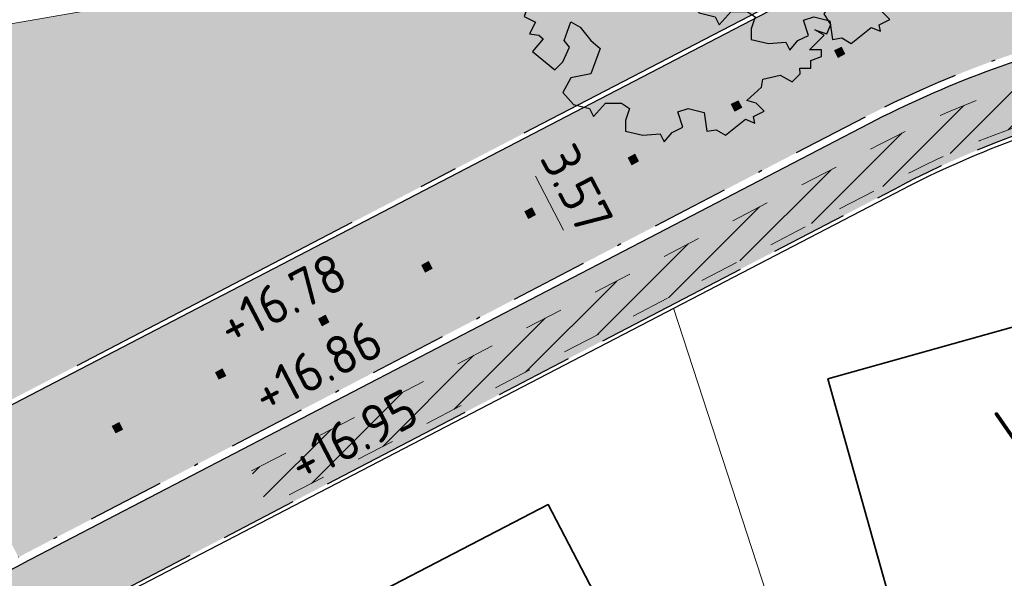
# Model space of a CAD drawing. Header units: metres. Extents: x 174255 to 175175, y 462028 to 462911.
# Tile 65 of 256: x 174477 to 174502, y 462597 to 462612. Entities that reach past the tile are written whole.
import ezdxf
from ezdxf.enums import TextEntityAlignment as Align

# ---------------------------------------------------------------- set-up
doc = ezdxf.new("R2010")
doc.units = ezdxf.units.M
for name, pattern in [('NLCS-HIDDEN', [4, 2, -2]), ('VH-GELEIDEBAND_50X200', [8, 4, -2, 0, -2]), ('VH-OPSLUITBAND_100X200', [16, 8, -2, 4, -2]), ('VH-OPSLUITBAND_120X250', [26, 16, -4, 2, -4])]:
    doc.linetypes.add(name, pattern=pattern)
doc.layers.get('Defpoints').update_dxf_attribs({"color": 6})
for name, color, linetype, lineweight in [('B-ME-WH-WATERGANG_SLOOT_INSTEEK-G', 8, 'Continuous', 20), ('B-WE-KL-TRACE_WENSTRACE-A', 252, 'Continuous', 20), ('B-WE-KL-TRACE_WENSTRACE-G', 252, 'NLCS-HIDDEN', 20), ('N-PV-KG-GRENS_PERCEEL-G', 1, 'Continuous', 20), ('N-PV-KG-GRENS_UITGEEFBAAR-GEBIED-G', 170, 'Continuous', 30), ('N-WE-OG-BEBOUWING_WONINGBOUW-G', 7, 'Continuous', 35), ('N-WE-OG-BEBOUWING_WONINGBOUW_VLOERPEIL-T20', 7, 'Continuous', 25), ('N-WE-VH-KANTOPSLUITING_ACHTERKANTBAND-G', 50, 'Continuous', 25), ('N-WE-VH-KANTOPSLUITING_GELEIDEBAND_50-200X200-G', 210, 'VH-GELEIDEBAND_50X200', 25), ('N-WE-VH-KANTOPSLUITING_OPSLUITBAND_100X200-G', 152, 'VH-OPSLUITBAND_100X200', 25), ('N-WE-VH-KANTOPSLUITING_OPSLUITBAND_120X250-G', 152, 'VH-OPSLUITBAND_120X250', 25), ('N-WE-VH-NAP-T20', 7, 'Continuous', 25), ('N-WE-VH-VERHARDING_STRAATBAKSTEEN_DIKFORMAAT_ROOD-TROTTOIR-V', 33, 'Continuous', 25), ('N-WE-VW-MARKERING_LANGS_STREEP_20-280_020-G', 7, 'Continuous', 20), ('N-XX-AL-M', 10, 'Continuous', 20)]:
    doc.layers.add(name, color=color, linetype=linetype, lineweight=lineweight)
for name, color, linetype, lineweight, true_color in [('N-WE-GR-BOOM-2E-GROOTTE-S', 7, 'Continuous', 25, 0x00cc00), ('N-WE-GR-GRAS_BERM-BERMENMENGSEL-V', 70, 'Continuous', 25, 0x7fff00), ('N-WE-VH-VERHARDING_BETONSTRAATSTEEN_DUBBELKLINKERS_ROOD-V', 7, 'Continuous', 18, 0xff6a6a)]:
    doc.layers.add(name, color=color, linetype=linetype, lineweight=lineweight, true_color=true_color)
doc.styles.add('NLCS-ISO-M500-T20', font='NLCS-ISO.ttf', dxfattribs={"height": 1})
doc.dimstyles.new('M500T20', dxfattribs={"dimtxt": 1, "dimasz": 1, "dimexe": 0.5, "dimexo": 1, "dimgap": 0.3, "dimtad": 1, "dimzin": 1, "dimdsep": 46, "dimtxsty": 'NLCS-ISO-M500-T20', "dimcen": 0, "dimclrd": 256, "dimclre": 256, "dimclrt": 256, "dimadec": 0, "dimazin": 0, "dimtfac": 1, "dimtix": 1, "dimtmove": 0, "dimatfit": 3, "dimfxl": 1, "dimfxlon": 1, "dimlwd": -1, "dimlwe": -1, "dimarcsym": 0})

# ---------------------------------------------------------------- blocks, each defined once
blk = doc.blocks.new('*D88')
at = {"layer": 'Defpoints', "color": 0, "transparency": 16777216}
for p in [(174489.9448978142, 462608.708219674), (174489.9448978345, 462608.7082196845), (174491.5925199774, 462605.5411640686)]:
    blk.add_point(p, dxfattribs=at)
at = {"layer": 'N-XX-AL-M', "transparency": 16777216}
blk.add_line((174491.1310011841, 462606.4282945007), (174490.4064166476, 462607.8210892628), dxfattribs=at)
for points in [[(174490.5542717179, 462607.898009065), (174490.2585615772, 462607.7441694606), (174489.9448978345, 462608.7082196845)], [(174491.2788562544, 462606.5052143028), (174490.9831461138, 462606.3513746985), (174491.5925199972, 462605.541164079)]]:
    blk.add_solid(points, dxfattribs=at)
at = {"layer": 'N-XX-AL-M', "transparency": 16777216, "insert": (174491.4784132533, 462607.4939069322), "char_height": 1, "width": 2.754248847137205, "attachment_point": 5, "rotation": 297.48515723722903, "style": 'NLCS-ISO-M500-T20'}
blk.add_mtext('3.57', dxfattribs=at)
blk = doc.blocks.new('SGR-BOOM_2EGROOTTE')
at = {"linetype": 'Continuous', "flags": 128}
blk.add_lwpolyline([(2.215013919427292, 2.88988874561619), (2.077170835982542, 3.233869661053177), (1.803764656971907, 3.336936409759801), (1.596449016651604, 3.714527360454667), (1.04515926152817, 3.852310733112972), (0.702298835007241, 3.714467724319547), (0.9096030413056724, 3.508311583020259), (0.873772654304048, 3.129583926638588), (0.1869037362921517, 3.26735825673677), (0.288849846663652, 3.543005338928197), (0.1510090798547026, 3.85225109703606), (-0.1235061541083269, 3.783882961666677), (-0.3991509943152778, 3.85221440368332), (-0.948188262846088, 3.817442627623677), (-1.223819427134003, 3.680724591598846), (-1.602549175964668, 3.747928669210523), (-2.084334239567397, 3.370291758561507), (-1.740332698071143, 3.198879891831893), (-1.637233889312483, 2.991596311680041), (-1.293232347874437, 2.820184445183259), (-1.637192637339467, 2.373086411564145), (-2.084260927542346, 2.271092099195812), (-2.393534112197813, 2.544470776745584), (-2.15066278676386, 2.640900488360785), (-2.358840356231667, 3.165223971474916), (-2.97844772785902, 2.82007204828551), (-3.287679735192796, 2.47606131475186), (-3.11511524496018, 2.338252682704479), (-3.287652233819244, 2.06372138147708), (-3.632753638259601, 1.92587822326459), (-3.872522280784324, 1.686077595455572), (-4.113381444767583, 0.9969608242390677), (-3.185600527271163, 0.7561175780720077), (-3.047759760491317, 0.4468718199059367), (-3.287530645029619, 0.2406858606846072), (-3.69987057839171, 0.2406583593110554), (-3.778537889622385, 0.4561493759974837), (-4.181685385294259, 0.3089760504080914), (-3.906015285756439, -0.1380806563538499), (-4.043823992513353, -0.3095246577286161), (-3.872379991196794, -0.4473333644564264), (-4.010174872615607, -0.8260678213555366), (-3.721079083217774, -0.9705916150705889), (-3.872324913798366, -1.273133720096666), (-3.63253803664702, -1.306732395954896), (-3.524403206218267, -1.401613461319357), (-3.792288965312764, -1.729721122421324), (-3.219017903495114, -2.201975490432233), (-3.011741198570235, -1.99579169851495), (-2.840331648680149, -1.617054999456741), (-2.978163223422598, -1.445629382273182), (-2.806760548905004, -0.963807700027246), (-2.56472574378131, -1.101611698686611), (-2.28906251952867, -1.445583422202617), (-2.049264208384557, -1.650616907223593), (-2.289005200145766, -2.304998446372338), (-2.80666429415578, -2.406997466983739), (-3.011688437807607, -2.786856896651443), (-2.736027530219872, -3.09609346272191), (-2.324801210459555, -3.199151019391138), (-2.273251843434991, -3.30223256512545), (-2.221702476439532, -3.405314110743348), (-1.91134998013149, -3.061303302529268), (-1.499010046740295, -3.061275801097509), (-1.292830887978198, -3.199082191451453), (-1.394774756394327, -3.508343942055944), (-1.394756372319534, -3.783984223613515), (-0.9476743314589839, -3.888159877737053), (-0.5006016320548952, -3.852274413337), (-0.3986233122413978, -4.059558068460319), (-0.1913489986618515, -3.817518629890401), (0.08316167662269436, -3.680800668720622), (-0.04827893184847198, -3.289392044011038), (0.2209496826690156, -3.198981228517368), (0.6344170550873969, -3.303159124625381), (0.7027989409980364, -3.783844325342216), (0.9437016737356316, -3.747972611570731), (1.183495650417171, -3.888017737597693), (1.70001348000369, -3.474522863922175), (1.94204589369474, -3.576471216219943), (1.906178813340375, -3.405038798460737), (2.18180990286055, -3.267200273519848), (1.975626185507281, -3.061044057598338), (1.734716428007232, -2.991589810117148), (2.113418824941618, -2.648694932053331), (2.147019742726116, -2.442522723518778), (2.594087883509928, -2.338287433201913), (2.904474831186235, -2.510822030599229), (3.109510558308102, -2.304638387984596), (3.09551412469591, -2.161506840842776), (3.385141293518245, -2.16148752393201), (3.385127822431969, -1.959509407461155), (3.660761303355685, -1.857526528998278), (3.660749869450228, -1.686091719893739), (3.351494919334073, -1.686112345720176), (3.730194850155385, -1.306241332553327), (3.48928060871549, -1.169557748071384), (3.798542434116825, -1.272622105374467), (3.901611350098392, -1.03171010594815), (3.730158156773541, -0.7560812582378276), (3.969917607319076, -0.3784604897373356), (3.832086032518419, -0.2070348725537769), (3.489216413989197, -0.2070577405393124), (3.075737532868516, 0.06967545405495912), (3.351366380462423, 0.2411286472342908), (3.592241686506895, 0.68821980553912), (3.730075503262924, 0.483179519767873), (4.00346800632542, 0.5851622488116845), (3.831994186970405, 1.170046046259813), (3.86782457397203, 1.548773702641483), (3.694144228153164, 1.617111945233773), (3.418467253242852, 2.16725363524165), (3.143174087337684, 2.473426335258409), (2.769971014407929, 2.137863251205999), (3.007259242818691, 1.99579139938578), (3.213463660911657, 1.479259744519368), (2.904213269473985, 1.410889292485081), (2.731635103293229, 1.753747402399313), (2.455999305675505, 1.686499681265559), (2.18146576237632, 1.892651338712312), (1.837464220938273, 2.064063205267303), (2.008889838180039, 2.201894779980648), (1.905791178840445, 2.406937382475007), (2.077212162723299, 2.614239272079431), (2.352859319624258, 2.511172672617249), (2.593755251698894, 2.649008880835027)], close=True, dxfattribs=at)
at = {"linetype": 'Continuous'}
blk.add_circle((0, 0), 0.1231508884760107, dxfattribs=at)

msp = doc.modelspace()

# ---------------------------------------------------------------- hatches: boundary and pattern name
at = {"layer": 'B-WE-KL-TRACE_WENSTRACE-A'}
h = msp.add_hatch(dxfattribs=at)
h.set_pattern_fill('AKL-WENSTRACE', color=256, scale=5, pattern_type=2)
h.set_pattern_definition([(45, (7009.968226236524, -5333.280170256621), (-0.4419417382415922, 0.4419417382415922), [])])
edge = h.paths.add_edge_path()
edge.add_line((174561.1605458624, 462532.0989702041), (174561.0658023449, 462524.9997435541))
edge.add_line((174561.0658023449, 462524.9997435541), (174533.2316158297, 462525.3712118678))
edge.add_line((174533.2316158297, 462525.3712118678), (174531.9525033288, 462540.8590575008))
edge.add_arc((174457.7047188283, 462534.7270267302), 74.50057251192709, 4.721271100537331, 10.37402687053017)
edge.add_line((174530.9874455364, 462548.1425875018), (174544.1329476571, 462551.271554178))
edge.add_line((174544.1329476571, 462551.271554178), (174535.9280328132, 462585.6910932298))
edge.add_line((174535.9280328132, 462585.6910932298), (174534.9558274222, 462585.456952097))
edge.add_line((174534.9558274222, 462585.456952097), (174542.9514576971, 462551.9153598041))
edge.add_line((174542.9514576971, 462551.9153598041), (174532.1318001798, 462549.3400037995))
edge.add_line((174532.1318001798, 462549.3400037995), (174514.6897295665, 462547.8994954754))
edge.add_line((174514.6897295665, 462547.8994954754), (174503.1916710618, 462543.9082026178))
edge.add_line((174503.1916710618, 462543.9082026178), (174492.5572720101, 462565.7406922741))
edge.add_line((174492.5572720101, 462565.7406922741), (174491.6423641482, 462565.3354025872))
edge.add_line((174491.6423641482, 462565.3354025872), (174502.6812554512, 462542.672487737))
edge.add_line((174502.6812554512, 462542.672487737), (174514.898133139, 462546.9133025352))
edge.add_line((174514.898133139, 462546.9133025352), (174529.9727263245, 462548.1582852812))
edge.add_arc((174457.7283650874, 462534.6297139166), 73.50013587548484, 4.721245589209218, 10.606441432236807, ccw=False)
edge.add_line((174530.9791102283, 462540.6793676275), (174532.8609677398, 462517.8933197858))
edge.add_line((174532.8609677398, 462517.8933197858), (174519.7026749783, 462516.8066007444))
edge.add_line((174519.7026749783, 462516.8066007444), (174520.5656463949, 462509.8115966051))
edge.add_line((174520.5656463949, 462509.8115966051), (174521.5581221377, 462509.9340380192))
edge.add_line((174521.5581221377, 462509.9340380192), (174520.8226348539, 462515.8956915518))
edge.add_line((174520.8226348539, 462515.8956915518), (174533.9398826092, 462516.9790207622))
edge.add_line((174533.9398826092, 462516.9790207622), (174533.3294904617, 462524.369816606))
edge.add_line((174533.3294904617, 462524.369816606), (174562.0768783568, 462523.9861609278))
edge.add_line((174562.0768783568, 462523.9861609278), (174562.1716244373, 462531.0855834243))
edge.add_line((174562.1716244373, 462531.0855834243), (174592.9443543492, 462530.6751003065))
edge.add_line((174592.9443543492, 462530.6751003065), (174593.9421617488, 462530.8117859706))
edge.add_line((174593.9421617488, 462530.8117859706), (174593.6844746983, 462531.7996495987))
edge.add_line((174593.6844746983, 462531.7996495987), (174594.3033468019, 462578.1946979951))
edge.add_line((174594.3033468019, 462578.1946979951), (174594.7134778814, 462578.9431135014))
edge.add_line((174594.7134778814, 462578.9431135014), (174594.958302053, 462597.2904152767))
edge.add_line((174594.958302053, 462597.2904152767), (174594.5584503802, 462597.2957508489))
edge.add_line((174594.5584503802, 462597.2957508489), (174594.8775345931, 462621.2165697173))
edge.add_line((174594.8775345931, 462621.2165697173), (174600.3170870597, 462627.9729559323))
edge.add_arc((174655.7627324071, 462618.2020597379), 56.3000000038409, 160.1144639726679, 170.0056796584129, ccw=False)
edge.add_line((174602.8196748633, 462637.3520638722), (174601.8793008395, 462637.6922060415))
edge.add_arc((174655.762732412, 462618.2020597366), 57.30000000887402, 160.1144639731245, 169.7474836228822)
edge.add_line((174599.3776482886, 462628.4007012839), (174593.8822257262, 462621.5749196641))
edge.add_line((174593.8822257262, 462621.5749196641), (174593.5585394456, 462597.3090971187))
edge.add_line((174593.5585394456, 462597.3090971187), (174576.797482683, 462597.5326759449))
edge.add_line((174576.797482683, 462597.5326759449), (174576.761245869, 462594.8161070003))
edge.add_line((174576.761245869, 462594.8161070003), (174561.8637666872, 462595.0148272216))
edge.add_line((174561.8637666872, 462595.0148272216), (174561.8355865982, 462592.902247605))
edge.add_line((174561.8355865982, 462592.902247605), (174520.4699462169, 462583.0442731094))
edge.add_line((174520.4699462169, 462583.0442731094), (174513.374465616, 462612.8097460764))
edge.add_line((174513.374465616, 462612.8097460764), (174505.3179127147, 462610.8895252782))
edge.add_arc((174511.4138291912, 462585.3131868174), 26.29276110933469, 103.4058786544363, 117.4871049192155)
edge.add_line((174499.2784323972, 462608.6378825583), (174483.0795162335, 462600.2105934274))
edge.add_line((174483.0795162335, 462600.2105934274), (174483.5053150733, 462599.304880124))
edge.add_line((174483.5053150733, 462599.304880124), (174499.7399512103, 462607.7507521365))
edge.add_arc((174511.413878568, 462585.3130543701), 25.29290139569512, 103.4059164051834, 117.4871426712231, ccw=False)
edge.add_line((174505.5497610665, 462609.9167733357), (174512.6335959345, 462611.6051538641))
edge.add_line((174512.6335959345, 462611.6051538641), (174519.7290700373, 462581.8397081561))
edge.add_line((174519.7290700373, 462581.8397081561), (174562.8251084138, 462592.1100591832))
edge.add_line((174562.8251084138, 462592.1100591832), (174562.8503397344, 462594.0015781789))
edge.add_line((174562.8503397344, 462594.0015781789), (174577.7478189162, 462593.8028579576))
edge.add_line((174577.7478189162, 462593.8028579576), (174577.7840557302, 462596.5194269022))
edge.add_line((174577.7840557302, 462596.5194269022), (174593.9450484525, 462596.3038524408))
edge.add_line((174593.9450484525, 462596.3038524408), (174593.7168884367, 462579.2053746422))
edge.add_line((174593.7168884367, 462579.2053746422), (174593.3068688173, 462578.4571625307))
edge.add_line((174593.3068688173, 462578.4571625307), (174592.6826168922, 462531.6784914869))
edge.add_line((174592.6826168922, 462531.6784914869), (174561.1605458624, 462532.0989702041))
at = {"layer": 'N-WE-GR-GRAS_BERM-BERMENMENGSEL-V', "transparency": 33554559}
h = msp.add_hatch(color=256, dxfattribs=at)
h.dxf.hatch_style = 1
edge = h.paths.add_edge_path()
edge.add_arc((174444.6898391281, 462590.7989217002), 18.69000000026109, 44.81903165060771, 87.2533835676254, ccw=False)
edge.add_arc((174468.5022701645, 462614.4614023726), 14.87999945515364, 224.8190298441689, 297.4857675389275)
edge.add_line((174475.36981046, 462601.2609753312), (174497.2060338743, 462612.6210049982))
edge.add_arc((174511.4138934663, 462585.3130144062), 30.78294372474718, 103.40591640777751, 117.48715451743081, ccw=False)
edge.add_line((174504.276918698, 462615.2571827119), (174557.4516927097, 462627.9310032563))
edge.add_arc((174564.5832781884, 462597.9782973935), 30.78999999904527, 96.21159540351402, 103.39247755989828, ccw=False)
edge.add_line((174561.2517833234, 462628.587531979), (174571.5407673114, 462629.7073802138))
edge.add_arc((174574.8722621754, 462599.0981456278), 30.78999999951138, 81.17155930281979, 96.21159540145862, ccw=False)
edge.add_line((174579.5977992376, 462629.5233555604), (174593.8750633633, 462627.3058608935))
edge.add_line((174593.8750633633, 462627.3058608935), (174594.178946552, 462629.2624024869))
edge.add_line((174594.178946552, 462629.2624024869), (174598.2303710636, 462628.6331494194))
edge.add_arc((174598.3684997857, 462629.5224865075), 0.9000000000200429, 261.1715593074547, 348.8422133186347)
edge.add_arc((174655.7627324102, 462618.2020597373), 57.60000000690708, 160.1144639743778, 168.842213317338, ccw=False)
edge.add_line((174601.5971886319, 462637.7942486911), (174605.23248362, 462647.8445667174))
edge.add_line((174605.23248362, 462647.8445667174), (174601.3139031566, 462647.6062455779))
edge.add_line((174601.3139031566, 462647.6062455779), (174602.5844432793, 462644.6543776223))
edge.add_line((174602.5844432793, 462644.6543776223), (174598.3551943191, 462643.7279207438))
edge.add_arc((174598.7831649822, 462641.7742469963), 2.000000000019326, -77.03845651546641, 102.35600575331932, ccw=False)
edge.add_line((174599.2317590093, 462639.8252053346), (174594.578449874, 462638.7541935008))
edge.add_line((174594.578449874, 462638.7541935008), (174590.6386961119, 462637.8074849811))
edge.add_line((174590.6386961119, 462637.8074849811), (174580.1684587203, 462635.4378745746))
edge.add_line((174580.1684587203, 462635.4378745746), (174572.1363645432, 462633.5709256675))
edge.add_line((174572.1363645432, 462633.5709256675), (174562.8114204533, 462631.1688507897))
edge.add_line((174562.8114204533, 462631.1688507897), (174551.5369909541, 462628.4393892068))
edge.add_line((174551.5369909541, 462628.4393892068), (174533.0577663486, 462623.6756262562))
edge.add_line((174533.0577663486, 462623.6756262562), (174520.2202265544, 462621.1871817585))
edge.add_line((174520.2202265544, 462621.1871817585), (174509.4742103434, 462618.7105026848))
edge.add_line((174509.4742103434, 462618.7105026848), (174496.8234385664, 462615.2490303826))
edge.add_line((174496.8234385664, 462615.2490303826), (174490.9642852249, 462613.8544099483))
edge.add_line((174490.9642852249, 462613.8544099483), (174483.8156052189, 462612.964065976))
edge.add_line((174483.8156052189, 462612.964065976), (174473.7450056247, 462611.2067648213))
edge.add_line((174473.7450056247, 462611.2067648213), (174464.2093834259, 462609.2905380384))
edge.add_line((174464.2093834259, 462609.2905380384), (174459.1696462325, 462608.2476951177))
edge.add_arc((174458.3591204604, 462612.1647154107), 4.000000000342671, 181.6399784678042, 281.6908809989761, ccw=False)
edge.add_line((174454.3607589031, 462612.0502389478), (174454.2223645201, 462616.8839905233))
edge.add_line((174454.2223645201, 462616.8839905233), (174453.6096489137, 462616.8745366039))
edge.add_line((174453.6096489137, 462616.8745366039), (174453.5575883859, 462611.8593093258))
edge.add_line((174453.5575883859, 462611.8593093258), (174453.4072333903, 462611.4954502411))
edge.add_line((174453.4072333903, 462611.4954502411), (174452.9818131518, 462611.3608235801))
edge.add_line((174452.9818131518, 462611.3608235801), (174452.4083397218, 462611.3079201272))
edge.add_line((174452.4083397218, 462611.3079201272), (174450.4660534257, 462611.3247696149))
edge.add_line((174450.4660534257, 462611.3247696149), (174448.5942650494, 462611.3410075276))
edge.add_line((174448.5942650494, 462611.3410075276), (174437.288691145, 462611.4387621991))
edge.add_line((174437.288691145, 462611.4387621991), (174437.0067125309, 462609.9591014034))
edge.add_line((174437.0067125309, 462609.9591014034), (174437.0028789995, 462609.8791933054))
edge.add_line((174437.0028789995, 462609.8791933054), (174445.585447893, 462609.467450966))
at = {"layer": 'N-WE-VH-VERHARDING_BETONSTRAATSTEEN_DUBBELKLINKERS_ROOD-V'}
h = msp.add_hatch(color=256, dxfattribs=at)
h.dxf.hatch_style = 1
edge = h.paths.add_edge_path()
edge.add_line((174588.6999796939, 462624.3753946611), (174589.2478902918, 462627.9030984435))
edge.add_line((174589.2478902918, 462627.9030984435), (174579.5793820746, 462629.404777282))
edge.add_arc((174574.8722621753, 462599.0981456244), 30.67000000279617, 81.17155930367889, 96.21159540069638)
edge.add_line((174571.5537513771, 462629.5880847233), (174561.2647673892, 462628.4682364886))
edge.add_arc((174564.5832781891, 462597.9782973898), 30.67000000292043, 96.21159540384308, 103.3924775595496)
edge.add_line((174557.4794871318, 462627.8142665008), (174504.3047404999, 462615.1404524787))
edge.add_arc((174511.4138934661, 462585.3130144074), 30.6629437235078, 103.4059164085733, 117.4871545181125)
edge.add_line((174497.2614198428, 462612.5145512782), (174475.4250522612, 462601.154446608))
edge.add_line((174475.4250522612, 462601.154446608), (174477.0726744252, 462597.9873910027))
edge.add_line((174477.0726744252, 462597.9873910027), (174498.9091524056, 462609.3475531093))
edge.add_arc((174511.4138934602, 462585.313014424), 27.0929437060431, 103.4059164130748, 117.48715452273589, ccw=False)
edge.add_line((174505.1324391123, 462611.6677280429), (174558.3063711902, 462624.3413480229))
edge.add_arc((174564.5832781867, 462597.9782974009), 27.09999999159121, 96.21159540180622, 103.3924775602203, ccw=False)
edge.add_line((174561.6510433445, 462624.9191956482), (174571.9400273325, 462626.039043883))
edge.add_arc((174574.8722621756, 462599.0981456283), 27.09999999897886, 81.17155930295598, 96.21159540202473, ccw=False)
edge.add_line((174579.0314714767, 462625.8770734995), (174588.6999796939, 462624.3753946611))
at = {"layer": 'N-WE-VH-VERHARDING_STRAATBAKSTEEN_DIKFORMAAT_ROOD-TROTTOIR-V'}
h = msp.add_hatch(color=256, dxfattribs=at)
h.dxf.hatch_style = 1
edge = h.paths.add_edge_path()
edge.add_line((174593.7065013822, 462623.3954012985), (174579.0007762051, 462625.6794430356))
edge.add_arc((174574.8722621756, 462599.0981456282), 26.89999999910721, 81.17155930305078, 96.21159540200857)
edge.add_line((174571.961667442, 462625.8402180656), (174561.6726834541, 462624.7203698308))
edge.add_arc((174564.5832781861, 462597.9782974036), 26.89999998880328, 96.2115954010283, 103.392477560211)
edge.add_line((174558.352695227, 462624.1467867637), (174505.1788087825, 462611.4731776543))
edge.add_arc((174511.4138934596, 462585.3130144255), 26.89294370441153, 103.4059164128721, 117.4871545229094)
edge.add_line((174499.0014623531, 462609.1701302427), (174477.1649781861, 462597.8099649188))
edge.add_arc((174468.5022701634, 462614.4614023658), 18.76999944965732, 224.8190302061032, 297.4851577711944, ccw=False)
edge.add_arc((174444.6898391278, 462590.7989216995), 14.80000000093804, 44.81903165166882, 87.25338357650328)
edge.add_line((174445.3990424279, 462605.5819197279), (174436.0561264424, 462606.0301391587))
edge.add_line((174436.0561264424, 462606.0301391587), (174435.7143023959, 462604.2444677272))
edge.add_line((174435.7143023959, 462604.2444677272), (174445.3127879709, 462603.7839875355))
edge.add_arc((174444.689839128, 462590.7989217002), 13.00000000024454, 44.819031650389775, 87.25338358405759, ccw=False)
edge.add_arc((174468.5022701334, 462614.4614022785), 20.56999936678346, 224.8190302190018, 292.3215133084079)
edge.add_line((174476.3148284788, 462595.43277106), (174477.9487902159, 462596.1887196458))
edge.add_line((174477.9487902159, 462596.1887196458), (174499.8322549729, 462607.5733260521))
edge.add_arc((174511.413888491, 462585.3130277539), 25.09292958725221, 103.4059124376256, 117.4871505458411, ccw=False)
edge.add_line((174505.596135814, 462609.7222241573), (174512.0963212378, 462611.2714960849))
edge.add_line((174512.0963212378, 462611.2714960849), (174513.8472757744, 462611.6888186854))
edge.add_line((174513.8472757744, 462611.6888186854), (174558.7463914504, 462622.3923568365))
edge.add_arc((174564.5666386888, 462597.9764778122), 25.10000849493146, 96.21159540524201, 103.40791490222, ccw=False)
edge.add_line((174561.8508040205, 462622.9291263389), (174572.1564284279, 462624.0507857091))
edge.add_arc((174574.87172551, 462599.1349236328), 25.06338008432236, 85.23892047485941, 96.21947281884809, ccw=False)
edge.add_line((174576.9520090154, 462624.1118217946), (174578.7493025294, 462623.8969195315))
edge.add_line((174578.7493025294, 462623.8969195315), (174593.6822446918, 462621.577587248))
edge.add_line((174593.6822446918, 462621.577587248), (174593.7065013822, 462623.3954012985))
at = {"layer": 'N-WE-VW-MARKERING_LANGS_STREEP_20-280_020-G'}
h = msp.add_hatch(color=256, dxfattribs=at)
h.dxf.hatch_style = 1
h.paths.add_polyline_path([(174498.2977354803, 462611.1526658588), (174498.1197105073, 462611.0615225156), (174498.2108538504, 462610.8834975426), (174498.3888788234, 462610.9746408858)])
h = msp.add_hatch(color=256, dxfattribs=at)
h.dxf.hatch_style = 1
h.paths.add_polyline_path([(174495.6350964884, 462609.769093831), (174495.457670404, 462609.6767900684), (174495.5499741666, 462609.499363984), (174495.727400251, 462609.5916677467)])
h = msp.add_hatch(color=256, dxfattribs=at)
h.dxf.hatch_style = 1
h.paths.add_polyline_path([(174492.9737052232, 462608.3845373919), (174492.7962791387, 462608.2922336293), (174492.8885829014, 462608.1148075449), (174493.0660089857, 462608.2071113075)])
h = msp.add_hatch(color=256, dxfattribs=at)
h.dxf.hatch_style = 1
h.paths.add_polyline_path([(174490.3123139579, 462606.9999809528), (174490.1348878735, 462606.9076771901), (174490.2271916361, 462606.7302511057), (174490.4046177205, 462606.8225548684)])
h = msp.add_hatch(color=256, dxfattribs=at)
h.dxf.hatch_style = 1
h.paths.add_polyline_path([(174487.6509226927, 462605.6154245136), (174487.4734966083, 462605.523120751), (174487.5658003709, 462605.3456946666), (174487.7432264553, 462605.4379984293)])
h = msp.add_hatch(color=256, dxfattribs=at)
h.dxf.hatch_style = 1
h.paths.add_polyline_path([(174484.9895314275, 462604.2308680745), (174484.8121053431, 462604.1385643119), (174484.9044091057, 462603.9611382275), (174485.0818351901, 462604.0534419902)])
h = msp.add_hatch(color=256, dxfattribs=at)
h.dxf.hatch_style = 1
h.paths.add_polyline_path([(174482.3281401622, 462602.8463116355), (174482.1507140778, 462602.7540078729), (174482.2430178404, 462602.5765817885), (174482.4204439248, 462602.6688855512)])
h = msp.add_hatch(color=256, dxfattribs=at)
h.dxf.hatch_style = 1
h.paths.add_polyline_path([(174479.6667488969, 462601.4617551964), (174479.4893228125, 462601.3694514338), (174479.5816265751, 462601.1920253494), (174479.7590526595, 462601.284329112)])

# ---------------------------------------------------------------- linework, layer by layer
at = {"layer": 'B-ME-WH-WATERGANG_SLOOT_INSTEEK-G'}
msp.add_lwpolyline([(174509.4742103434, 462618.7105026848), (174496.8234385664, 462615.2490303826), (174490.9642852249, 462613.8544099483), (174483.8156052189, 462612.964065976), (174473.7450056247, 462611.2067648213), (174464.2093834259, 462609.2905380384), (174458.2851063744, 462608.326374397), (174454.8078265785, 462607.144531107), (174452.7107550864, 462605.9302996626), (174452.3920952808, 462604.8249864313), (174453.013601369, 462601.9095027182), (174455.8792059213, 462600.7307549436), (174459.4158319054, 462597.8623478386), (174460.5683617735, 462595.8905164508), (174462.9141022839, 462587.4654427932), (174467.9338847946, 462567.6825835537), (174473.7352654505, 462545.2316770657), (174480.3803041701, 462520.8990904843)], dxfattribs=at)
at = {"layer": 'B-WE-KL-TRACE_WENSTRACE-G', "ltscale": 0.5, "flags": 128}
for points in [[(174483.0795162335, 462600.2105934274), (174499.2784323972, 462608.6378825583, -0.0615183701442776), (174505.3179127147, 462610.8895252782), (174513.374465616, 462612.8097460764), (174520.4699462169, 462583.0442731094), (174561.8355865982, 462592.902247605), (174561.8637666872, 462595.0148272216), (174576.761245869, 462594.8161070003), (174576.797482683, 462597.5326759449), (174593.5585394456, 462597.3090971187), (174593.8822257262, 462621.5749196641), (174599.3776482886, 462628.4007012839, -0.04205674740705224), (174601.8793008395, 462637.6922060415, 0.04205674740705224)], [(174492.5572720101, 462565.7406922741), (174503.1916710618, 462543.9082026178), (174514.6897295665, 462547.8994954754), (174532.1318001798, 462549.3400037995), (174542.9514576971, 462551.9153598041), (174534.9532352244, 462585.4678263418), (174519.7290700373, 462581.8397081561), (174512.6335959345, 462611.6051538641), (174505.5497610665, 462609.9167733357, 0.06151837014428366), (174499.7399512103, 462607.7507521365), (174483.5053150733, 462599.304880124)]]:
    msp.add_lwpolyline(points, format="xyb", dxfattribs=at)
at = {"layer": 'N-PV-KG-GRENS_PERCEEL-G'}
msp.add_lwpolyline([(174493.9669925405, 462604.4092716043), (174501.1503107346, 462582.3453197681), (174502.3097220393, 462577.4816004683)], dxfattribs=at)
at = {"layer": 'N-PV-KG-GRENS_UITGEEFBAAR-GEBIED-G'}
msp.add_lwpolyline([(174478.0813400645, 462596.1449540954), (174499.8784068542, 462607.4846130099, -0.06151842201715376), (174505.6193206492, 462609.6249489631), (174512.0222342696, 462611.1510368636), (174519.0945454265, 462581.4827594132), (174488.7468956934, 462574.2484997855)], format="xyb", close=True, dxfattribs=at)
at = {"layer": 'N-WE-OG-BEBOUWING_WONINGBOUW-G'}
for points in [[(174509.988140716, 462605.9609920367), (174497.9503293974, 462602.5933372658), (174500.8599831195, 462592.1926682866), (174512.897794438, 462595.5603230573), (174509.988140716, 462605.9609920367)], [(174484.523728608, 462596.1148384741), (174489.1389167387, 462587.2435342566), (174495.3488296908, 462590.474165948), (174490.7336415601, 462599.3454701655), (174484.523728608, 462596.1148384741)]]:
    msp.add_lwpolyline(points, dxfattribs=at)
at = {"layer": 'N-WE-VH-KANTOPSLUITING_ACHTERKANTBAND-G'}
for points in [[(174593.9554614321, 462627.1719349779), (174579.5793820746, 462629.404777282, 0.06571890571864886), (174571.5537513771, 462629.5880847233), (174561.2647673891, 462628.4682364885, 0.03134276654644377), (174557.4794871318, 462627.8142665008), (174504.3047404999, 462615.1404524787, 0.06151842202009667), (174497.2614198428, 462612.5145512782), (174475.4251903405, 462601.1545184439)], [(174597.7113367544, 462622.773384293), (174579.0007762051, 462625.6794430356, 0.06571890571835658), (174571.961667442, 462625.8402180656), (174561.6726834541, 462624.7203698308, 0.03134276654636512), (174558.352695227, 462624.1467867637), (174505.1788087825, 462611.4731776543, 0.06151842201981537), (174499.0014623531, 462609.1701302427), (174477.1649781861, 462597.8099649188)], [(174495.7455903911, 462570.2071463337), (174491.4429090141, 462568.7135670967), (174478.0813400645, 462596.1449540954), (174499.8784068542, 462607.4846130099, -0.0615184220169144), (174505.6193206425, 462609.6249489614), (174512.0222342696, 462611.1510368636), (174519.0945454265, 462581.4827594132)]]:
    msp.add_lwpolyline(points, format="xyb", dxfattribs=at)
msp.add_arc((174468.5022701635, 462614.4614023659), 18.76999944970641, 224.819030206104, 297.4851577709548, dxfattribs=at)
at = {"layer": 'N-WE-VH-KANTOPSLUITING_GELEIDEBAND_50-200X200-G', "ltscale": 0.5}
msp.add_lwpolyline([(174592.6502291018, 462623.7618557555), (174579.0314714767, 462625.8770734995, 0.06571890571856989), (174571.9400273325, 462626.039043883), (174561.6510433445, 462624.9191956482, 0.03134276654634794), (174558.3063711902, 462624.3413480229), (174505.1324391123, 462611.6677280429, 0.06151842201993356), (174498.9091524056, 462609.3475531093), (174477.0726744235, 462597.9873910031)], format="xyb", dxfattribs=at)
at = {"layer": 'N-WE-VH-KANTOPSLUITING_OPSLUITBAND_100X200-G', "ltscale": 0.5}
msp.add_lwpolyline([(174495.7783835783, 462570.1126761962), (174491.391867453, 462568.5899956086), (174477.9487902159, 462596.1887196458), (174499.8322549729, 462607.5733260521, -0.06151842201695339), (174505.596135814, 462609.7222241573), (174512.0963212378, 462611.2714960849), (174519.2197153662, 462581.3893125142)], format="xyb", dxfattribs=at)
at = {"layer": 'N-WE-VH-KANTOPSLUITING_OPSLUITBAND_120X250-G', "ltscale": 0.5}
msp.add_lwpolyline([(174593.9738785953, 462627.2905132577), (174579.5977992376, 462629.5233555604, 0.06571890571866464), (174571.5407673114, 462629.7073802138), (174561.2517833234, 462628.587531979, 0.03134276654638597), (174557.4516927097, 462627.9310032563), (174504.276918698, 462615.2571827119, 0.06151842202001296), (174497.2060338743, 462612.6210049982), (174475.36981046, 462601.2609753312)], format="xyb", dxfattribs=at)
at = {"layer": 'N-WE-VW-MARKERING_LANGS_STREEP_20-280_020-G'}
for points in [[(174498.2108538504, 462610.8834975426), (174498.3888788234, 462610.9746408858), (174498.2977354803, 462611.1526658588), (174498.1197105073, 462611.0615225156)], [(174495.5499741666, 462609.499363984), (174495.727400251, 462609.5916677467), (174495.6350964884, 462609.769093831), (174495.457670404, 462609.6767900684)], [(174492.8885829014, 462608.1148075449), (174493.0660089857, 462608.2071113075), (174492.9737052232, 462608.3845373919), (174492.7962791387, 462608.2922336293)], [(174490.2271916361, 462606.7302511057), (174490.4046177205, 462606.8225548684), (174490.3123139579, 462606.9999809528), (174490.1348878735, 462606.9076771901)], [(174487.5658003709, 462605.3456946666), (174487.7432264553, 462605.4379984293), (174487.6509226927, 462605.6154245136), (174487.4734966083, 462605.523120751)], [(174484.9044091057, 462603.9611382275), (174485.0818351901, 462604.0534419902), (174484.9895314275, 462604.2308680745), (174484.8121053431, 462604.1385643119)], [(174482.2430178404, 462602.5765817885), (174482.4204439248, 462602.6688855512), (174482.3281401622, 462602.8463116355), (174482.1507140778, 462602.7540078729)], [(174479.5816265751, 462601.1920253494), (174479.7590526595, 462601.284329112), (174479.6667488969, 462601.4617551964), (174479.4893228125, 462601.3694514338)]]:
    msp.add_lwpolyline(points, close=True, dxfattribs=at)

# ---------------------------------------------------------------- block references
at = {"layer": 'N-WE-GR-BOOM-2E-GROOTTE-S'}
for p in [(174497.3644217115, 462615.1359861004), (174494.1265843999, 462612.7677778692)]:
    msp.add_blockref('SGR-BOOM_2EGROOTTE', p, dxfattribs=at)

# ---------------------------------------------------------------- texts
at = {"layer": 'N-WE-OG-BEBOUWING_WONINGBOUW_VLOERPEIL-T20', "style": 'NLCS-ISO-M500-T20'}
msp.add_text('VP +17.25', height=0.9999999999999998, rotation=15.63201458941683, dxfattribs=at).set_placement((174505.1715833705, 462601.4989318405), align=Align.CENTER)
at = {"layer": 'N-WE-VH-NAP-T20', "style": 'NLCS-ISO-M500-T20'}
msp.add_text('+16.78', height=1, rotation=27.49, dxfattribs=at).set_placement((174483.6346463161, 462605.0872190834), align=Align.TOP_CENTER)
for s, p in [('+16.86', (174485.0053571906, 462602.4524417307)), ('+16.95', (174485.9283948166, 462600.6781808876))]:
    msp.add_text(s, height=1, rotation=27.49, dxfattribs=at).set_placement(p, align=Align.CENTER)

# ---------------------------------------------------------------- dimensions: what is measured, and where the dimension line sits
at = {"layer": 'N-XX-AL-M'}
dim = msp.add_linear_dim(base=(174489.9448978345, 462608.7082196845), p1=(174491.5925199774, 462605.5411640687), p2=(174489.9448978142, 462608.708219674), angle=297.485157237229, dimstyle='M500T20', override={"dimse1": 1, "dimse2": 1, "dimsd1": 0, "dimsd2": 0}, dxfattribs=at)
dim.commit()
dim.dimension.update_dxf_attribs({"geometry": '*D88', "text_midpoint": (174491.4784132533, 462607.4939069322)})

doc.saveas('drawing.dxf')
